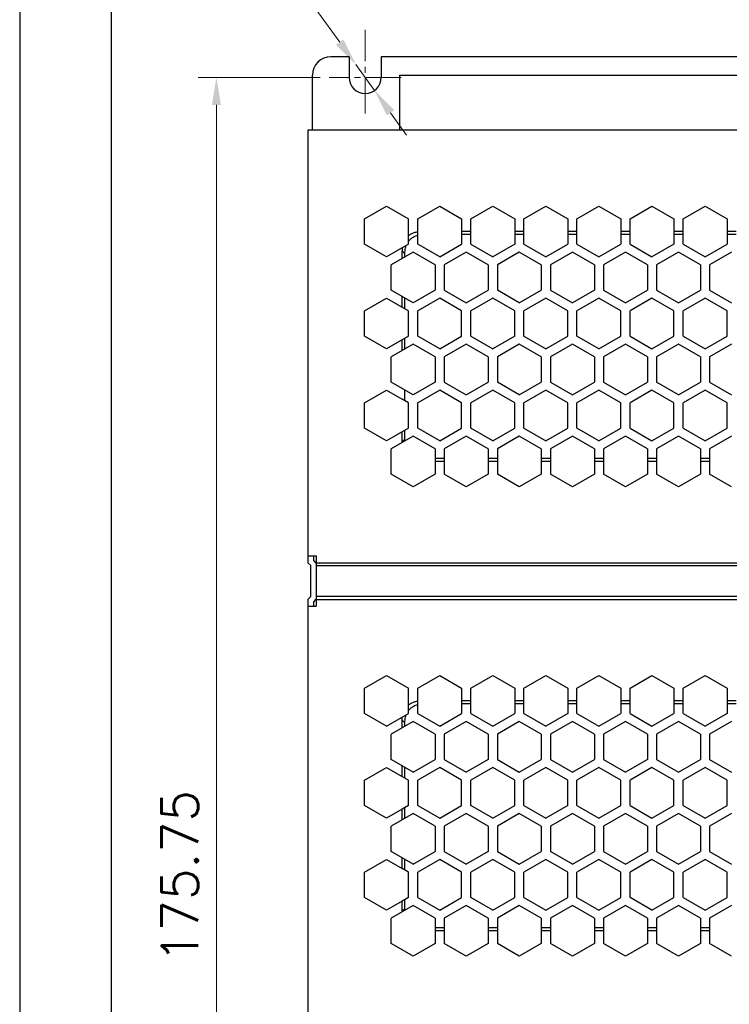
# Model space of a CAD drawing. Header units: inches. Extents: x 0 to 5108, y 0 to 2887.
# Tile 4 of 8: x 0 to 78, y 134 to 242. Entities that reach past the tile are written whole.
import ezdxf

# ---------------------------------------------------------------- set-up
doc = ezdxf.new("R2010")
doc.units = ezdxf.units.IN
doc.header["$MEASUREMENT"] = 0
doc.linetypes.add('CENTER2', pattern=[28.575, 19.05, -3.175, 3.175, -3.175])
for name, color, linetype, lineweight in [('Center', 1, 'CENTER2', 9), ('Dimension', 2, 'Continuous', 9), ('Line', 3, 'Continuous', 25)]:
    doc.layers.add(name, color=color, linetype=linetype, lineweight=lineweight)
doc.styles.add('ROMANS', font='romans')
doc.dimstyles.new('yutana', dxfattribs={"dimscale": 2, "dimtxt": 2, "dimasz": 1.5, "dimexe": 1, "dimexo": 1, "dimgap": 1, "dimtad": 1, "dimdec": 1, "dimzin": 0, "dimdsep": 46, "dimtxsty": 'ROMANS', "dimcen": 0, "dimadec": 0, "dimazin": 0, "dimtp": 0.01, "dimtm": 0.01, "dimtfac": 1, "dimtdec": 1, "dimtmove": 0, "dimatfit": 3, "dimfxl": 1, "dimtolj": 1, "dimtzin": 0, "dimlwd": 0, "dimlwe": 0, "dimarcsym": 0})

# ---------------------------------------------------------------- blocks, each defined once
blk = doc.blocks.new('*D5')
at = {"layer": 'Defpoints', "color": 0}
for p in [(37.75, 249.5), (37.75, 240.43), (128.5, 237.5)]:
    blk.add_point(p, dxfattribs=at)
at = {"layer": 'Dimension', "color": 0, "lineweight": 0}
for p, q in [((37.75, 242.43), (37.75, 251.5)), ((128.5, 239.5), (128.5, 251.5)), ((125.5, 249.5), (40.75, 249.5))]:
    blk.add_line(p, q, dxfattribs=at)
at = {"layer": 'Dimension', "color": 0}
for points in [[(40.75, 250), (40.75, 249), (37.75, 249.5)], [(125.5, 250), (125.5, 249), (128.5, 249.5)]]:
    blk.add_solid(points, dxfattribs=at)
at = {"layer": 'Dimension', "color": 0, "insert": (83.12, 253.5), "char_height": 4, "attachment_point": 5, "style": 'ROMANS'}
blk.add_mtext('\\A1;90.8', dxfattribs=at)
blk = doc.blocks.new('*D6')
at = {"layer": 'Defpoints', "color": 0}
for p in [(21.5, 235.25), (34.85, 235.25), (32, 59.5)]:
    blk.add_point(p, dxfattribs=at)
at = {"layer": 'Dimension', "color": 0, "lineweight": 0}
for p, q in [((32.85, 235.25), (19.5, 235.25)), ((21.5, 62.5), (21.5, 232.25)), ((30, 59.5), (19.5, 59.5))]:
    blk.add_line(p, q, dxfattribs=at)
at = {"layer": 'Dimension', "color": 0}
for points in [[(21, 232.25), (22, 232.25), (21.5, 235.25)], [(21, 62.5), (22, 62.5), (21.5, 59.5)]]:
    blk.add_solid(points, dxfattribs=at)
at = {"layer": 'Dimension', "color": 0, "insert": (17.5, 148), "char_height": 4, "attachment_point": 5, "rotation": 90, "style": 'ROMANS'}
blk.add_mtext('\\A1;175.75', dxfattribs=at)
blk = doc.blocks.new('*D10')
at = {"layer": 'Defpoints', "color": 0}
for p in [(36.73, 236.67), (38.77, 233.83)]:
    blk.add_point(p, dxfattribs=at)
at = {"layer": 'Dimension', "color": 0, "lineweight": 0}
for p, q in [((13.48, 249.5), (27.48, 249.5)), ((27.48, 249.5), (34.97, 239.1)), ((38.77, 233.83), (36.73, 236.67)), ((40.53, 231.4), (42.28, 228.96))]:
    blk.add_line(p, q, dxfattribs=at)
at = {"layer": 'Dimension', "color": 0}
for points in [[(35.38, 239.4), (34.57, 238.81), (36.73, 236.67)], [(40.93, 231.69), (40.12, 231.1), (38.77, 233.83)]]:
    blk.add_solid(points, dxfattribs=at)
at = {"layer": 'Dimension', "color": 0, "insert": (19.48, 253.5), "char_height": 4, "attachment_point": 5, "style": 'ROMANS'}
blk.add_mtext('\\A1;∅3.5', dxfattribs=at)

msp = doc.modelspace()

# ---------------------------------------------------------------- linework, layer by layer
at = {"ltscale": 5}
for points in [[(0, 0), (420, 0), (420, 297), (0, 297)], [(10, 10), (410, 10), (410, 287), (10, 287)]]:
    msp.add_lwpolyline(points, close=True, dxfattribs=at)
at = {"layer": 'Center', "color": 7, "linetype": 'CENTER2', "ltscale": 0.2}
for p, q in [((37.75, 231.318), (37.75, 240.432)), ((41.682, 235.25), (33.818, 235.25))]:
    msp.add_line(p, q, dxfattribs=at)
at = {"layer": 'Line', "color": 7}
for p, q in [((36, 237.5), (34, 237.5)), ((36, 237.5), (36, 235.25)), ((39.5, 237.5), (39.5, 235.25)), ((127, 237.5), (39.5, 237.5)), ((32, 229.5), (32, 235.5)), ((41.5, 235.5), (41.5, 229.5)), ((41.5, 235.5), (127, 235.5)), ((31.5, 229.5), (31.5, 182.251)), ((32.1, 229.5), (31.5, 229.5)), ((126.4, 229.5), (32.1, 229.5)), ((37.7, 219.819), (40.1, 221.205)), ((40.1, 221.205), (42.5, 219.819)), ((43.5, 219.819), (45.9, 221.205)), ((45.9, 221.205), (48.3, 219.819)), ((49.3, 219.819), (51.7, 221.205)), ((51.7, 221.205), (54.1, 219.819)), ((55.1, 219.819), (57.5, 221.205)), ((57.5, 221.205), (59.9, 219.819)), ((60.9, 219.819), (63.3, 221.205)), ((63.3, 221.205), (65.7, 219.819)), ((66.7, 219.819), (69.1, 221.205)), ((69.1, 221.205), (71.5, 219.819)), ((72.5, 219.819), (74.9, 221.205)), ((74.9, 221.205), (77.3, 219.819)), ((37.7, 217.048), (37.7, 219.819)), ((42.5, 217.048), (42.5, 219.819)), ((43.5, 217.048), (43.5, 219.819)), ((48.3, 219.819), (48.3, 217.048)), ((49.3, 217.048), (49.3, 219.819)), ((54.1, 219.819), (54.1, 217.048)), ((55.1, 217.048), (55.1, 219.819)), ((59.9, 219.819), (59.9, 217.048)), ((60.9, 217.048), (60.9, 219.819)), ((65.7, 219.819), (65.7, 217.048)), ((66.7, 217.048), (66.7, 219.819)), ((71.5, 219.819), (71.5, 217.048)), ((72.5, 217.048), (72.5, 219.819)), ((77.3, 219.819), (77.3, 217.048)), ((49.3, 218.426), (48.3, 218.426)), ((55.1, 218.426), (54.1, 218.426)), ((60.9, 218.426), (59.9, 218.426)), ((66.7, 218.426), (65.7, 218.426)), ((72.5, 218.426), (71.5, 218.426)), ((78.3, 218.426), (77.3, 218.426)), ((48.3, 218.126), (49.3, 218.126)), ((54.1, 218.126), (55.1, 218.126)), ((59.9, 218.126), (60.9, 218.126)), ((65.7, 218.126), (66.7, 218.126)), ((71.5, 218.126), (72.5, 218.126)), ((77.3, 218.126), (78.3, 218.126)), ((40.1, 215.662), (37.7, 217.048)), ((42.5, 217.048), (40.1, 215.662)), ((43, 216.182), (40.6, 214.796)), ((41.8, 215.489), (41.8, 216.305)), ((41.8, 216.305), (42.1, 216.005)), ((45.4, 214.796), (43, 216.182)), ((45.9, 215.662), (43.5, 217.048)), ((45.9, 215.662), (48.3, 217.048)), ((48.8, 216.182), (46.4, 214.796)), ((51.2, 214.796), (48.8, 216.182)), ((49.3, 217.048), (51.7, 215.662)), ((54.1, 217.048), (51.7, 215.662)), ((54.6, 216.182), (52.2, 214.796)), ((57, 214.796), (54.6, 216.182)), ((55.1, 217.048), (57.5, 215.662)), ((57.5, 215.662), (59.9, 217.048)), ((60.4, 216.182), (58, 214.796)), ((62.8, 214.796), (60.4, 216.182)), ((60.9, 217.048), (63.3, 215.662)), ((63.3, 215.662), (65.7, 217.048)), ((66.2, 216.182), (63.8, 214.796)), ((68.6, 214.796), (66.2, 216.182)), ((66.7, 217.048), (69.1, 215.662)), ((71.5, 217.048), (69.1, 215.662)), ((72, 216.182), (69.6, 214.796)), ((74.4, 214.796), (72, 216.182)), ((72.5, 217.048), (74.9, 215.662)), ((74.9, 215.662), (77.3, 217.048)), ((77.8, 216.182), (75.4, 214.796)), ((42.1, 215.662), (42.1, 216.005)), ((40.6, 212.025), (40.6, 214.796)), ((45.4, 214.796), (45.4, 212.025)), ((46.4, 214.796), (46.4, 212.025)), ((51.2, 214.796), (51.2, 212.025)), ((52.2, 214.796), (52.2, 212.025)), ((57, 214.796), (57, 212.025)), ((58, 214.796), (58, 212.025)), ((62.8, 214.796), (62.8, 212.025)), ((63.8, 214.796), (63.8, 212.025)), ((68.6, 214.796), (68.6, 212.025)), ((69.6, 214.796), (69.6, 212.025)), ((74.4, 214.796), (74.4, 212.025)), ((75.4, 214.796), (75.4, 212.025)), ((41.8, 211.332), (40.6, 212.025)), ((45.4, 212.025), (43, 210.64)), ((46.4, 212.025), (48.8, 210.64)), ((48.8, 210.64), (51.2, 212.025)), ((54.6, 210.64), (52.2, 212.025)), ((54.6, 210.64), (57, 212.025)), ((58, 212.025), (60.4, 210.64)), ((62.8, 212.025), (60.4, 210.64)), ((63.8, 212.025), (66.2, 210.64)), ((66.2, 210.64), (68.6, 212.025)), ((69.6, 212.025), (72, 210.64)), ((72, 210.64), (74.4, 212.025)), ((75.4, 212.025), (77.8, 210.64)), ((37.7, 209.774), (40.1, 211.159)), ((40.1, 211.159), (42.5, 209.774)), ((41.8, 210.178), (41.8, 211.332)), ((43, 210.64), (41.8, 211.332)), ((42.1, 210.004), (42.1, 211.159)), ((45.9, 211.159), (43.5, 209.774)), ((48.3, 209.774), (45.9, 211.159)), ((51.7, 211.159), (49.3, 209.774)), ((54.1, 209.774), (51.7, 211.159)), ((57.5, 211.159), (55.1, 209.774)), ((59.9, 209.774), (57.5, 211.159)), ((63.3, 211.159), (60.9, 209.774)), ((65.7, 209.774), (63.3, 211.159)), ((69.1, 211.159), (66.7, 209.774)), ((71.5, 209.774), (69.1, 211.159)), ((74.9, 211.159), (72.5, 209.774)), ((77.3, 209.774), (74.9, 211.159)), ((37.7, 207.002), (37.7, 209.774)), ((42.5, 207.002), (42.5, 209.774)), ((43.5, 207.002), (43.5, 209.774)), ((48.3, 207.002), (48.3, 209.774)), ((49.3, 207.002), (49.3, 209.774)), ((54.1, 207.002), (54.1, 209.774)), ((55.1, 207.002), (55.1, 209.774)), ((59.9, 207.002), (59.9, 209.774)), ((60.9, 207.002), (60.9, 209.774)), ((65.7, 207.002), (65.7, 209.774)), ((66.7, 207.002), (66.7, 209.774)), ((71.5, 207.002), (71.5, 209.774)), ((72.5, 207.002), (72.5, 209.774)), ((77.3, 207.002), (77.3, 209.774)), ((40.1, 205.617), (37.7, 207.002)), ((42.5, 207.002), (40.1, 205.617)), ((41.8, 205.443), (41.8, 206.598)), ((42.1, 205.617), (42.1, 206.771)), ((45.9, 205.617), (43.5, 207.002)), ((45.9, 205.617), (48.3, 207.002)), ((49.3, 207.002), (51.7, 205.617)), ((54.1, 207.002), (51.7, 205.617)), ((55.1, 207.002), (57.5, 205.617)), ((57.5, 205.617), (59.9, 207.002)), ((63.3, 205.617), (60.9, 207.002)), ((63.3, 205.617), (65.7, 207.002)), ((66.7, 207.002), (69.1, 205.617)), ((69.1, 205.617), (71.5, 207.002)), ((72.5, 207.002), (74.9, 205.617)), ((74.9, 205.617), (77.3, 207.002)), ((43, 206.136), (40.6, 204.751)), ((45.4, 204.751), (43, 206.136)), ((48.8, 206.136), (46.4, 204.751)), ((51.2, 204.751), (48.8, 206.136)), ((54.6, 206.136), (52.2, 204.751)), ((57, 204.751), (54.6, 206.136)), ((60.4, 206.136), (58, 204.751)), ((62.8, 204.751), (60.4, 206.136)), ((66.2, 206.136), (63.8, 204.751)), ((68.6, 204.751), (66.2, 206.136)), ((72, 206.136), (69.6, 204.751)), ((74.4, 204.751), (72, 206.136)), ((77.8, 206.136), (75.4, 204.751)), ((40.6, 201.979), (40.6, 204.751)), ((45.4, 204.751), (45.4, 201.979)), ((46.4, 204.751), (46.4, 201.979)), ((51.2, 204.751), (51.2, 201.979)), ((52.2, 204.751), (52.2, 201.979)), ((57, 204.751), (57, 201.979)), ((58, 204.751), (58, 201.979)), ((62.8, 204.751), (62.8, 201.979)), ((63.8, 204.751), (63.8, 201.979)), ((68.6, 204.751), (68.6, 201.979)), ((69.6, 204.751), (69.6, 201.979)), ((74.4, 204.751), (74.4, 201.979)), ((75.4, 204.751), (75.4, 201.979)), ((37.7, 199.728), (40.1, 201.113)), ((40.1, 201.113), (41.8, 200.132)), ((43, 200.594), (40.6, 201.979)), ((42.1, 199.959), (42.1, 201.113)), ((45.4, 201.979), (43, 200.594)), ((45.9, 201.113), (43.5, 199.728)), ((48.3, 199.728), (45.9, 201.113)), ((46.4, 201.979), (48.8, 200.594)), ((48.8, 200.594), (51.2, 201.979)), ((51.7, 201.113), (49.3, 199.728)), ((54.1, 199.728), (51.7, 201.113)), ((54.6, 200.594), (52.2, 201.979)), ((54.6, 200.594), (57, 201.979)), ((57.5, 201.113), (55.1, 199.728)), ((59.9, 199.728), (57.5, 201.113)), ((58, 201.979), (60.4, 200.594)), ((60.4, 200.594), (62.8, 201.979)), ((63.3, 201.113), (60.9, 199.728)), ((65.7, 199.728), (63.3, 201.113)), ((63.8, 201.979), (66.2, 200.594)), ((66.2, 200.594), (68.6, 201.979)), ((69.1, 201.113), (66.7, 199.728)), ((71.5, 199.728), (69.1, 201.113)), ((72, 200.594), (69.6, 201.979)), ((72, 200.594), (74.4, 201.979)), ((74.9, 201.113), (72.5, 199.728)), ((77.3, 199.728), (74.9, 201.113)), ((75.4, 201.979), (77.8, 200.594)), ((42.5, 199.728), (41.8, 200.132)), ((37.7, 196.956), (37.7, 199.728)), ((42.5, 196.956), (42.5, 199.728)), ((43.5, 196.956), (43.5, 199.728)), ((48.3, 196.956), (48.3, 199.728)), ((49.3, 196.956), (49.3, 199.728)), ((54.1, 196.956), (54.1, 199.728)), ((55.1, 196.956), (55.1, 199.728)), ((59.9, 196.956), (59.9, 199.728)), ((60.9, 196.956), (60.9, 199.728)), ((65.7, 196.956), (65.7, 199.728)), ((66.7, 196.956), (66.7, 199.728)), ((71.5, 196.956), (71.5, 199.728)), ((72.5, 196.956), (72.5, 199.728)), ((77.3, 196.956), (77.3, 199.728)), ((40.1, 195.571), (37.7, 196.956)), ((42.5, 196.956), (40.1, 195.571)), ((45.9, 195.571), (43.5, 196.956)), ((45.9, 195.571), (48.3, 196.956)), ((51.7, 195.571), (49.3, 196.956)), ((51.7, 195.571), (54.1, 196.956)), ((55.1, 196.956), (57.5, 195.571)), ((57.5, 195.571), (59.9, 196.956)), ((63.3, 195.571), (60.9, 196.956)), ((63.3, 195.571), (65.7, 196.956)), ((66.7, 196.956), (69.1, 195.571)), ((69.1, 195.571), (71.5, 196.956)), ((72.5, 196.956), (74.9, 195.571)), ((74.9, 195.571), (77.3, 196.956)), ((43, 196.09), (40.6, 194.705)), ((41.8, 195.448), (41.8, 196.552)), ((41.8, 195.448), (42.1, 195.748)), ((42.1, 195.748), (42.1, 196.725)), ((45.4, 194.705), (43, 196.09)), ((48.8, 196.09), (46.4, 194.705)), ((51.2, 194.705), (48.8, 196.09)), ((54.6, 196.09), (52.2, 194.705)), ((57, 194.705), (54.6, 196.09)), ((60.4, 196.09), (58, 194.705)), ((62.8, 194.705), (60.4, 196.09)), ((66.2, 196.09), (63.8, 194.705)), ((68.6, 194.705), (66.2, 196.09)), ((72, 196.09), (69.6, 194.705)), ((74.4, 194.705), (72, 196.09)), ((77.8, 196.09), (75.4, 194.705)), ((40.6, 191.933), (40.6, 194.705)), ((45.4, 194.705), (45.4, 191.933)), ((46.4, 194.705), (46.4, 191.933)), ((51.2, 194.705), (51.2, 191.933)), ((52.2, 194.705), (52.2, 191.933)), ((57, 194.705), (57, 191.933)), ((58, 194.705), (58, 191.933)), ((62.8, 194.705), (62.8, 191.933)), ((63.8, 194.705), (63.8, 191.933)), ((68.6, 194.705), (68.6, 191.933)), ((69.6, 194.705), (69.6, 191.933)), ((74.4, 194.705), (74.4, 191.933)), ((75.4, 194.705), (75.4, 191.933)), ((46.4, 193.626), (45.4, 193.626)), ((52.2, 193.626), (51.2, 193.626)), ((58, 193.626), (57, 193.626)), ((63.8, 193.626), (62.8, 193.626)), ((69.6, 193.626), (68.6, 193.626)), ((75.4, 193.626), (74.4, 193.626)), ((46.4, 193.326), (45.4, 193.326)), ((52.2, 193.326), (51.2, 193.326)), ((58, 193.326), (57, 193.326)), ((63.8, 193.326), (62.8, 193.326)), ((69.6, 193.326), (68.6, 193.326)), ((75.4, 193.326), (74.4, 193.326)), ((43, 190.548), (40.6, 191.933)), ((45.4, 191.933), (43, 190.548)), ((48.8, 190.548), (46.4, 191.933)), ((51.2, 191.933), (48.8, 190.548)), ((54.6, 190.548), (52.2, 191.933)), ((57, 191.933), (54.6, 190.548)), ((60.4, 190.548), (58, 191.933)), ((62.8, 191.933), (60.4, 190.548)), ((66.2, 190.548), (63.8, 191.933)), ((68.6, 191.933), (66.2, 190.548)), ((72, 190.548), (69.6, 191.933)), ((74.4, 191.933), (72, 190.548)), ((77.8, 190.548), (75.4, 191.933)), ((31.5, 183.003), (32.4, 183.003)), ((32.1, 183.003), (32.1, 182.5)), ((32.4, 183.003), (32.4, 177.503)), ((31.5, 182.251), (31.8, 181.951)), ((31.8, 178.551), (31.8, 181.951)), ((32.1, 182.5), (32.374, 182.226)), ((32.4, 182.251), (126.1, 182.251)), ((32.4, 181.951), (126.1, 181.951)), ((31.8, 178.551), (31.5, 178.251)), ((126.1, 178.551), (32.4, 178.551)), ((31.5, 178.251), (31.5, 131.001)), ((31.5, 177.503), (32.4, 177.503)), ((32.374, 178.277), (32.1, 178.003)), ((32.1, 178.003), (32.1, 177.503)), ((32.4, 178.251), (126.1, 178.251)), ((37.7, 168.569), (40.1, 169.955)), ((40.1, 169.955), (42.5, 168.569)), ((43.5, 168.569), (45.9, 169.955)), ((45.9, 169.955), (48.3, 168.569)), ((49.3, 168.569), (51.7, 169.955)), ((51.7, 169.955), (54.1, 168.569)), ((55.1, 168.569), (57.5, 169.955)), ((57.5, 169.955), (59.9, 168.569)), ((60.9, 168.569), (63.3, 169.955)), ((63.3, 169.955), (65.7, 168.569)), ((66.7, 168.569), (69.1, 169.955)), ((69.1, 169.955), (71.5, 168.569)), ((72.5, 168.569), (74.9, 169.955)), ((74.9, 169.955), (77.3, 168.569)), ((37.7, 165.798), (37.7, 168.569)), ((42.5, 165.798), (42.5, 168.569)), ((43.5, 165.798), (43.5, 168.569)), ((48.3, 168.569), (48.3, 165.798)), ((49.3, 165.798), (49.3, 168.569)), ((54.1, 168.569), (54.1, 165.798)), ((55.1, 165.798), (55.1, 168.569)), ((59.9, 168.569), (59.9, 165.798)), ((60.9, 165.798), (60.9, 168.569)), ((65.7, 168.569), (65.7, 165.798)), ((66.7, 165.798), (66.7, 168.569)), ((71.5, 168.569), (71.5, 165.798)), ((72.5, 165.798), (72.5, 168.569)), ((77.3, 168.569), (77.3, 165.798)), ((49.3, 167.176), (48.3, 167.176)), ((48.3, 166.876), (49.3, 166.876)), ((55.1, 167.176), (54.1, 167.176)), ((54.1, 166.876), (55.1, 166.876)), ((60.9, 167.176), (59.9, 167.176)), ((59.9, 166.876), (60.9, 166.876)), ((66.7, 167.176), (65.7, 167.176)), ((65.7, 166.876), (66.7, 166.876)), ((72.5, 167.176), (71.5, 167.176)), ((71.5, 166.876), (72.5, 166.876)), ((78.3, 167.176), (77.3, 167.176)), ((77.3, 166.876), (78.3, 166.876)), ((40.1, 164.412), (37.7, 165.798)), ((40.1, 164.412), (42.5, 165.798)), ((43.5, 165.798), (45.9, 164.412)), ((45.9, 164.412), (48.3, 165.798)), ((49.3, 165.798), (51.7, 164.412)), ((51.7, 164.412), (54.1, 165.798)), ((55.1, 165.798), (57.5, 164.412)), ((59.9, 165.798), (57.5, 164.412)), ((60.9, 165.798), (63.3, 164.412)), ((63.3, 164.412), (65.7, 165.798)), ((66.7, 165.798), (69.1, 164.412)), ((69.1, 164.412), (71.5, 165.798)), ((72.5, 165.798), (74.9, 164.412)), ((77.3, 165.798), (74.9, 164.412)), ((43, 164.932), (40.6, 163.546)), ((41.8, 164.239), (41.8, 165.055)), ((41.8, 165.055), (42.1, 164.755)), ((42.1, 164.412), (42.1, 164.755)), ((45.4, 163.546), (43, 164.932)), ((48.8, 164.932), (46.4, 163.546)), ((51.2, 163.546), (48.8, 164.932)), ((54.6, 164.932), (52.2, 163.546)), ((57, 163.546), (54.6, 164.932)), ((60.4, 164.932), (58, 163.546)), ((62.8, 163.546), (60.4, 164.932)), ((66.2, 164.932), (63.8, 163.546)), ((68.6, 163.546), (66.2, 164.932)), ((72, 164.932), (69.6, 163.546)), ((74.4, 163.546), (72, 164.932)), ((77.8, 164.932), (75.4, 163.546)), ((40.6, 160.775), (40.6, 163.546)), ((45.4, 163.546), (45.4, 160.775)), ((46.4, 163.546), (46.4, 160.775)), ((51.2, 163.546), (51.2, 160.775)), ((52.2, 163.546), (52.2, 160.775)), ((57, 163.546), (57, 160.775)), ((58, 163.546), (58, 160.775)), ((62.8, 163.546), (62.8, 160.775)), ((63.8, 163.546), (63.8, 160.775)), ((68.6, 163.546), (68.6, 160.775)), ((69.6, 163.546), (69.6, 160.775)), ((74.4, 163.546), (74.4, 160.775)), ((75.4, 163.546), (75.4, 160.775)), ((41.8, 160.082), (40.6, 160.775)), ((43, 159.39), (45.4, 160.775)), ((46.4, 160.775), (48.8, 159.39)), ((51.2, 160.775), (48.8, 159.39)), ((52.2, 160.775), (54.6, 159.39)), ((54.6, 159.39), (57, 160.775)), ((58, 160.775), (60.4, 159.39)), ((60.4, 159.39), (62.8, 160.775)), ((63.8, 160.775), (66.2, 159.39)), ((68.6, 160.775), (66.2, 159.39)), ((69.6, 160.775), (72, 159.39)), ((72, 159.39), (74.4, 160.775)), ((75.4, 160.775), (77.8, 159.39)), ((37.7, 158.524), (40.1, 159.909)), ((40.1, 159.909), (42.5, 158.524)), ((41.8, 158.928), (41.8, 160.082)), ((43, 159.39), (41.8, 160.082)), ((42.1, 158.754), (42.1, 159.909)), ((45.9, 159.909), (43.5, 158.524)), ((48.3, 158.524), (45.9, 159.909)), ((51.7, 159.909), (49.3, 158.524)), ((54.1, 158.524), (51.7, 159.909)), ((57.5, 159.909), (55.1, 158.524)), ((59.9, 158.524), (57.5, 159.909)), ((63.3, 159.909), (60.9, 158.524)), ((65.7, 158.524), (63.3, 159.909)), ((69.1, 159.909), (66.7, 158.524)), ((71.5, 158.524), (69.1, 159.909)), ((74.9, 159.909), (72.5, 158.524)), ((77.3, 158.524), (74.9, 159.909)), ((37.7, 155.752), (37.7, 158.524)), ((42.5, 155.752), (42.5, 158.524)), ((43.5, 155.752), (43.5, 158.524)), ((48.3, 155.752), (48.3, 158.524)), ((49.3, 155.752), (49.3, 158.524)), ((54.1, 155.752), (54.1, 158.524)), ((55.1, 155.752), (55.1, 158.524)), ((59.9, 155.752), (59.9, 158.524)), ((60.9, 155.752), (60.9, 158.524)), ((65.7, 155.752), (65.7, 158.524)), ((66.7, 155.752), (66.7, 158.524)), ((71.5, 155.752), (71.5, 158.524)), ((72.5, 155.752), (72.5, 158.524)), ((77.3, 155.752), (77.3, 158.524)), ((40.1, 154.367), (37.7, 155.752)), ((41.8, 155.348), (40.1, 154.367)), ((43, 154.886), (40.6, 153.501)), ((42.5, 155.752), (41.8, 155.348)), ((41.8, 154.193), (41.8, 155.348)), ((42.1, 154.367), (42.1, 155.521)), ((45.4, 153.501), (43, 154.886)), ((43.5, 155.752), (45.9, 154.367)), ((45.9, 154.367), (48.3, 155.752)), ((48.8, 154.886), (46.4, 153.501)), ((51.2, 153.501), (48.8, 154.886)), ((51.7, 154.367), (49.3, 155.752)), ((51.7, 154.367), (54.1, 155.752)), ((54.6, 154.886), (52.2, 153.501)), ((57, 153.501), (54.6, 154.886)), ((55.1, 155.752), (57.5, 154.367)), ((59.9, 155.752), (57.5, 154.367)), ((60.4, 154.886), (58, 153.501)), ((62.8, 153.501), (60.4, 154.886)), ((60.9, 155.752), (63.3, 154.367)), ((63.3, 154.367), (65.7, 155.752)), ((66.2, 154.886), (63.8, 153.501)), ((68.6, 153.501), (66.2, 154.886)), ((66.7, 155.752), (69.1, 154.367)), ((69.1, 154.367), (71.5, 155.752)), ((72, 154.886), (69.6, 153.501)), ((74.4, 153.501), (72, 154.886)), ((72.5, 155.752), (74.9, 154.367)), ((74.9, 154.367), (77.3, 155.752)), ((77.8, 154.886), (75.4, 153.501)), ((40.6, 150.729), (40.6, 153.501)), ((45.4, 153.501), (45.4, 150.729)), ((46.4, 153.501), (46.4, 150.729)), ((51.2, 153.501), (51.2, 150.729)), ((52.2, 153.501), (52.2, 150.729)), ((57, 153.501), (57, 150.729)), ((58, 153.501), (58, 150.729)), ((62.8, 153.501), (62.8, 150.729)), ((63.8, 153.501), (63.8, 150.729)), ((68.6, 153.501), (68.6, 150.729)), ((69.6, 153.501), (69.6, 150.729)), ((74.4, 153.501), (74.4, 150.729)), ((75.4, 153.501), (75.4, 150.729)), ((43, 149.344), (40.6, 150.729)), ((43, 149.344), (45.4, 150.729)), ((46.4, 150.729), (48.8, 149.344)), ((51.2, 150.729), (48.8, 149.344)), ((52.2, 150.729), (54.6, 149.344)), ((54.6, 149.344), (57, 150.729)), ((60.4, 149.344), (58, 150.729)), ((60.4, 149.344), (62.8, 150.729)), ((63.8, 150.729), (66.2, 149.344)), ((66.2, 149.344), (68.6, 150.729)), ((69.6, 150.729), (72, 149.344)), ((72, 149.344), (74.4, 150.729)), ((75.4, 150.729), (77.8, 149.344)), ((37.7, 148.478), (40.1, 149.863)), ((40.1, 149.863), (41.8, 148.882)), ((41.8, 148.882), (41.8, 150.036)), ((42.1, 148.709), (42.1, 149.863)), ((45.9, 149.863), (43.5, 148.478)), ((48.3, 148.478), (45.9, 149.863)), ((51.7, 149.863), (49.3, 148.478)), ((54.1, 148.478), (51.7, 149.863)), ((57.5, 149.863), (55.1, 148.478)), ((59.9, 148.478), (57.5, 149.863)), ((63.3, 149.863), (60.9, 148.478)), ((65.7, 148.478), (63.3, 149.863)), ((69.1, 149.863), (66.7, 148.478)), ((71.5, 148.478), (69.1, 149.863)), ((74.9, 149.863), (72.5, 148.478)), ((77.3, 148.478), (74.9, 149.863)), ((37.7, 145.706), (37.7, 148.478)), ((42.5, 148.478), (41.8, 148.882)), ((42.5, 145.706), (42.5, 148.478)), ((43.5, 145.706), (43.5, 148.478)), ((48.3, 145.706), (48.3, 148.478)), ((49.3, 145.706), (49.3, 148.478)), ((54.1, 145.706), (54.1, 148.478)), ((55.1, 145.706), (55.1, 148.478)), ((59.9, 145.706), (59.9, 148.478)), ((60.9, 145.706), (60.9, 148.478)), ((65.7, 145.706), (65.7, 148.478)), ((66.7, 145.706), (66.7, 148.478)), ((71.5, 145.706), (71.5, 148.478)), ((72.5, 145.706), (72.5, 148.478)), ((77.3, 145.706), (77.3, 148.478)), ((40.1, 144.321), (37.7, 145.706)), ((41.8, 145.302), (40.1, 144.321)), ((42.5, 145.706), (41.8, 145.302)), ((41.8, 144.198), (41.8, 145.302)), ((42.1, 144.498), (42.1, 145.475)), ((43.5, 145.706), (45.9, 144.321)), ((45.9, 144.321), (48.3, 145.706)), ((51.7, 144.321), (49.3, 145.706)), ((51.7, 144.321), (54.1, 145.706)), ((55.1, 145.706), (57.5, 144.321)), ((57.5, 144.321), (59.9, 145.706)), ((60.9, 145.706), (63.3, 144.321)), ((63.3, 144.321), (65.7, 145.706)), ((69.1, 144.321), (66.7, 145.706)), ((69.1, 144.321), (71.5, 145.706)), ((72.5, 145.706), (74.9, 144.321)), ((74.9, 144.321), (77.3, 145.706)), ((43, 144.84), (40.6, 143.455)), ((41.8, 144.198), (42.1, 144.498)), ((45.4, 143.455), (43, 144.84)), ((48.8, 144.84), (46.4, 143.455)), ((51.2, 143.455), (48.8, 144.84)), ((54.6, 144.84), (52.2, 143.455)), ((57, 143.455), (54.6, 144.84)), ((60.4, 144.84), (58, 143.455)), ((62.8, 143.455), (60.4, 144.84)), ((66.2, 144.84), (63.8, 143.455)), ((68.6, 143.455), (66.2, 144.84)), ((72, 144.84), (69.6, 143.455)), ((74.4, 143.455), (72, 144.84)), ((77.8, 144.84), (75.4, 143.455)), ((40.6, 140.683), (40.6, 143.455)), ((45.4, 143.455), (45.4, 140.683)), ((46.4, 143.455), (46.4, 140.683)), ((51.2, 143.455), (51.2, 140.683)), ((52.2, 143.455), (52.2, 140.683)), ((57, 143.455), (57, 140.683)), ((58, 143.455), (58, 140.683)), ((62.8, 143.455), (62.8, 140.683)), ((63.8, 143.455), (63.8, 140.683)), ((68.6, 143.455), (68.6, 140.683)), ((69.6, 143.455), (69.6, 140.683)), ((74.4, 143.455), (74.4, 140.683)), ((75.4, 143.455), (75.4, 140.683)), ((46.4, 142.376), (45.4, 142.376)), ((46.4, 142.076), (45.4, 142.076)), ((52.2, 142.376), (51.2, 142.376)), ((52.2, 142.076), (51.2, 142.076)), ((58, 142.376), (57, 142.376)), ((58, 142.076), (57, 142.076)), ((63.8, 142.376), (62.8, 142.376)), ((63.8, 142.076), (62.8, 142.076)), ((69.6, 142.376), (68.6, 142.376)), ((69.6, 142.076), (68.6, 142.076)), ((75.4, 142.376), (74.4, 142.376)), ((75.4, 142.076), (74.4, 142.076)), ((43, 139.298), (40.6, 140.683)), ((45.4, 140.683), (43, 139.298)), ((48.8, 139.298), (46.4, 140.683)), ((51.2, 140.683), (48.8, 139.298)), ((54.6, 139.298), (52.2, 140.683)), ((57, 140.683), (54.6, 139.298)), ((60.4, 139.298), (58, 140.683)), ((62.8, 140.683), (60.4, 139.298)), ((66.2, 139.298), (63.8, 140.683)), ((68.6, 140.683), (66.2, 139.298)), ((72, 139.298), (69.6, 140.683)), ((74.4, 140.683), (72, 139.298)), ((77.8, 139.298), (75.4, 140.683))]:
    msp.add_line(p, q, dxfattribs=at)
for centre, radius, start, end in [((34, 235.5), 2, 90, 180), ((37.75, 235.25), 1.75, 180, 0)]:
    msp.add_arc(centre, radius, start, end, dxfattribs=at)
for points, knots in [([(42.5, 217.977), (42.588, 218.048), (42.785, 218.179), (43.123, 218.321), (43.371, 218.377), (43.5, 218.396)], [0, 0, 0, 0, 0.3400389, 0.7034972, 1.0962451, 1.0962451, 1.0962451, 1.0962451]), ([(42.5, 217.363), (42.578, 217.467), (42.759, 217.662), (43.1, 217.892), (43.361, 217.994), (43.5, 218.033)], [0, 0, 0, 0, 0.3907831, 0.7914054, 1.2239426, 1.2239426, 1.2239426, 1.2239426]), ([(41.821, 216.656), (41.816, 216.618), (41.808, 216.541), (41.801, 216.424), (41.8, 216.345), (41.8, 216.305)], [0, 0, 0, 0, 0.1148448, 0.23201819, 0.35154131, 0.35154131, 0.35154131, 0.35154131]), ([(42.1, 216.005), (42.1, 216.113), (42.111, 216.323), (42.145, 216.53), (42.169, 216.629)], [0, 0, 0, 0, 0.32347272, 0.62911156, 0.62911156, 0.62911156, 0.62911156]), ([(42.105, 195.574), (42.104, 195.593), (42.102, 195.631), (42.1, 195.689), (42.1, 195.728), (42.1, 195.748)], [0, 0, 0, 0, 0.0575418, 0.11563889, 0.17429352, 0.17429352, 0.17429352, 0.17429352]), ([(41.8, 195.448), (41.8, 195.442), (41.8, 195.431), (41.8, 195.414), (41.8, 195.403), (41.8, 195.398)], [0, 0, 0, 0, 0.016716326, 0.03338785, 0.05001462, 0.05001462, 0.05001462, 0.05001462]), ([(42.5, 166.727), (42.588, 166.798), (42.785, 166.929), (43.123, 167.071), (43.371, 167.127), (43.5, 167.146)], [0, 0, 0, 0, 0.3400404, 0.7034991, 1.0962451, 1.0962451, 1.0962451, 1.0962451]), ([(42.5, 166.113), (42.578, 166.217), (42.759, 166.412), (43.1, 166.642), (43.361, 166.744), (43.5, 166.783)], [0, 0, 0, 0, 0.3907836, 0.7914064, 1.2239426, 1.2239426, 1.2239426, 1.2239426]), ([(41.8, 165.055), (41.8, 165.095), (41.801, 165.174), (41.808, 165.291), (41.816, 165.368), (41.821, 165.406)], [0, 0, 0, 0, 0.11952293, 0.23669632, 0.35154131, 0.35154131, 0.35154131, 0.35154131]), ([(42.1, 164.755), (42.1, 164.863), (42.111, 165.073), (42.145, 165.28), (42.169, 165.379)], [0, 0, 0, 0, 0.32347132, 0.62911021, 0.62911021, 0.62911021, 0.62911021]), ([(41.8, 144.148), (41.8, 144.153), (41.8, 144.164), (41.8, 144.181), (41.8, 144.192), (41.8, 144.198)], [0, 0, 0, 0, 0.016626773, 0.033298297, 0.05001462, 0.05001462, 0.05001462, 0.05001462]), ([(42.105, 144.324), (42.104, 144.343), (42.102, 144.381), (42.1, 144.439), (42.1, 144.478), (42.1, 144.498)], [0, 0, 0, 0, 0.05754185, 0.11563894, 0.17429352, 0.17429352, 0.17429352, 0.17429352])]:
    msp.add_open_spline(points, degree=3, knots=knots, dxfattribs=at)
for points in [[(42.169, 216.629), (42.191, 216.723), (42.219, 216.815), (42.253, 216.905)], [(42.169, 165.379), (42.191, 165.473), (42.219, 165.565), (42.253, 165.655)]]:
    msp.add_open_spline(points, degree=3, dxfattribs=at)

# ---------------------------------------------------------------- dimensions: what is measured, and where the dimension line sits
at = {"layer": 'Dimension', "color": 7}
dim = msp.add_diameter_dim_2p(p1=(38.773, 233.83), p2=(36.727, 236.67), dimstyle='yutana', override={"dimtoh": 1}, dxfattribs=at)
dim.commit()
dim.dimension.update_dxf_attribs({"geometry": '*D10', "text_midpoint": (19.479, 249.5), "dimtype": 163})
dim = msp.add_linear_dim(base=(37.75, 249.5), p1=(128.5, 237.5), p2=(37.75, 240.43248041), angle=180, dimstyle='yutana', override={"dimscale": 2, "dimasz": 1.5}, dxfattribs=at)
dim.commit()
dim.dimension.update_dxf_attribs({"geometry": '*D5', "text_midpoint": (83.125, 253.5)})
dim = msp.add_linear_dim(base=(21.5, 235.25), p1=(32, 59.5), p2=(34.85, 235.25), angle=90, dimstyle='yutana', override={"dimdec": 2}, dxfattribs=at)
dim.commit()
dim.dimension.update_dxf_attribs({"geometry": '*D6', "text_midpoint": (21.5, 148), "dimtype": 160})

doc.saveas('drawing.dxf')
